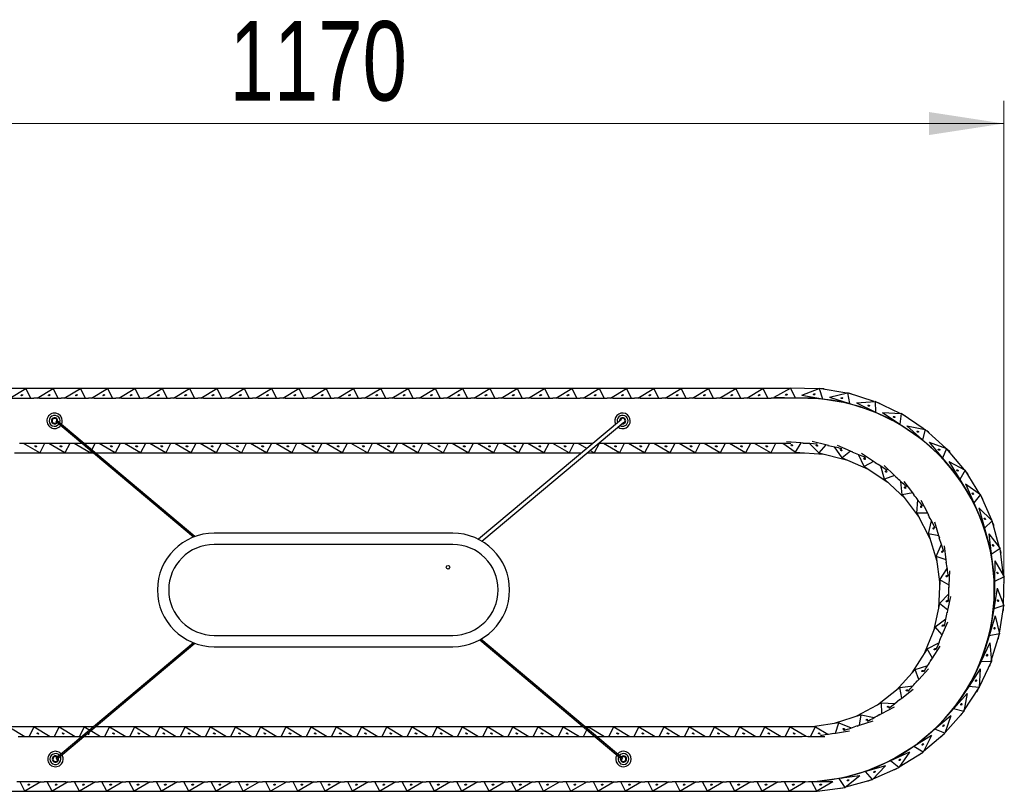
# Model space of a CAD drawing. Header units: millimetres. Extents: x 59 to 179, y 79 to 258.
# Tile 18 of 18: x 89 to 132, y 224 to 258. Entities that reach past the tile are written whole.
import ezdxf

# ---------------------------------------------------------------- set-up
doc = ezdxf.new("R2010")
doc.units = ezdxf.units.MM
doc.styles.add('SLDTEXTSTYLE0', font='TXT', dxfattribs={"width": 0.75})
doc.dimstyles.new('SLDDIMSTYLE0', dxfattribs={"dimtxt": 3.5, "dimasz": 3.302, "dimexe": 0, "dimexo": 0.0625, "dimgap": 0.875, "dimtad": 1, "dimdec": 0, "dimlfac": 20, "dimrnd": 1e-09, "dimzin": 12, "dimdsep": 46, "dimtxsty": 'SLDTEXTSTYLE0', "dimsah": 1, "dimcen": 0.09, "dimadec": 0, "dimazin": 3, "dimtfac": 1, "dimtdec": 0, "dimtofl": 0, "dimtmove": 0, "dimatfit": 3, "dimfxl": 0, "dimfrac": 2, "dimtolj": 1, "dimtzin": 12, "dimarcsym": 0})

# ---------------------------------------------------------------- blocks, each defined once
blk = doc.blocks.new('_D_4')
at = {"color": 7, "linetype": 'Continuous', "lineweight": 0}
for p, q in [((73.371, 233.665), (73.371, 254.777)), ((131.875, 233.549), (131.875, 254.777)), ((73.371, 253.777), (131.875, 253.777))]:
    blk.add_line(p, q, dxfattribs=at)
at = {"color": 7, "linetype": 'Continuous', "lineweight": 18}
for points in [[(73.371, 253.777), (76.673, 253.269), (76.673, 254.285)], [(131.875, 253.777), (128.573, 254.285), (128.573, 253.269)]]:
    blk.add_solid(points, dxfattribs=at)
at = {"color": 7, "linetype": 'Continuous', "lineweight": 18, "insert": (97.795, 258.289), "char_height": 3.5, "attachment_point": 1, "style": 'SLDTEXTSTYLE0'}
blk.add_mtext('1170', dxfattribs=at)

msp = doc.modelspace()

# ---------------------------------------------------------------- linework, layer by layer
at = {"color": 7, "linetype": 'Continuous', "lineweight": 25}
for p, q in [((88.826, 242.109), (87.625, 242.109)), ((88.12, 241.689), (88.826, 242.109)), ((88.826, 242.109), (89.04, 241.689)), ((90.028, 242.109), (88.826, 242.109)), ((89.322, 241.689), (90.028, 242.109)), ((90.028, 242.109), (90.242, 241.689)), ((91.23, 242.109), (90.028, 242.109)), ((90.523, 241.689), (91.23, 242.109)), ((91.23, 242.109), (91.444, 241.689)), ((92.431, 242.109), (91.23, 242.109)), ((91.725, 241.689), (92.431, 242.109)), ((92.431, 242.109), (92.646, 241.689)), ((93.633, 242.109), (92.431, 242.109)), ((92.927, 241.689), (93.633, 242.109)), ((93.633, 242.109), (93.847, 241.689)), ((94.835, 242.109), (93.633, 242.109)), ((94.128, 241.689), (94.835, 242.109)), ((94.835, 242.109), (95.049, 241.689)), ((96.037, 242.109), (94.835, 242.109)), ((95.33, 241.689), (96.037, 242.109)), ((96.037, 242.109), (96.251, 241.689)), ((97.238, 242.109), (96.037, 242.109)), ((96.532, 241.689), (97.238, 242.109)), ((97.238, 242.109), (97.452, 241.689)), ((98.44, 242.109), (97.238, 242.109)), ((97.734, 241.689), (98.44, 242.109)), ((98.44, 242.109), (98.654, 241.689)), ((99.642, 242.109), (98.44, 242.109)), ((98.935, 241.689), (99.642, 242.109)), ((99.642, 242.109), (99.856, 241.689)), ((100.843, 242.109), (99.642, 242.109)), ((100.137, 241.689), (100.843, 242.109)), ((100.843, 242.109), (101.058, 241.689)), ((102.045, 242.109), (100.843, 242.109)), ((101.339, 241.689), (102.045, 242.109)), ((102.045, 242.109), (102.259, 241.689)), ((103.247, 242.109), (102.045, 242.109)), ((102.541, 241.689), (103.247, 242.109)), ((103.247, 242.109), (103.461, 241.689)), ((104.449, 242.109), (103.247, 242.109)), ((103.742, 241.689), (104.449, 242.109)), ((104.449, 242.109), (104.663, 241.689)), ((105.65, 242.109), (104.449, 242.109)), ((104.944, 241.689), (105.65, 242.109)), ((105.65, 242.109), (105.864, 241.689)), ((106.852, 242.109), (105.65, 242.109)), ((106.146, 241.689), (106.852, 242.109)), ((106.852, 242.109), (107.066, 241.689)), ((108.054, 242.109), (106.852, 242.109)), ((107.347, 241.689), (108.054, 242.109)), ((108.054, 242.109), (108.268, 241.689)), ((109.256, 242.109), (108.054, 242.109)), ((108.549, 241.689), (109.256, 242.109)), ((109.256, 242.109), (109.47, 241.689)), ((110.457, 242.109), (109.256, 242.109)), ((109.751, 241.689), (110.457, 242.109)), ((110.457, 242.109), (110.671, 241.689)), ((111.659, 242.109), (110.457, 242.109)), ((110.953, 241.689), (111.659, 242.109)), ((111.659, 242.109), (111.873, 241.689)), ((112.861, 242.109), (111.659, 242.109)), ((112.154, 241.689), (112.861, 242.109)), ((112.861, 242.109), (113.075, 241.689)), ((114.062, 242.109), (112.861, 242.109)), ((113.356, 241.689), (114.062, 242.109)), ((114.062, 242.109), (114.277, 241.689)), ((115.264, 242.109), (114.062, 242.109)), ((114.558, 241.689), (115.264, 242.109)), ((115.264, 242.109), (115.478, 241.689)), ((116.466, 242.109), (115.264, 242.109)), ((115.759, 241.689), (116.466, 242.109)), ((116.466, 242.109), (116.68, 241.689)), ((117.668, 242.109), (116.466, 242.109)), ((116.961, 241.689), (117.668, 242.109)), ((117.668, 242.109), (117.882, 241.689)), ((118.869, 242.109), (117.668, 242.109)), ((118.163, 241.689), (118.869, 242.109)), ((118.869, 242.109), (119.083, 241.689)), ((120.071, 242.109), (118.869, 242.109)), ((119.365, 241.689), (120.071, 242.109)), ((120.071, 242.109), (120.285, 241.689)), ((121.273, 242.109), (120.071, 242.109)), ((120.566, 241.689), (121.273, 242.109)), ((121.273, 242.109), (121.487, 241.689)), ((122.458, 242.109), (121.273, 242.109)), ((121.768, 241.722), (122.485, 242.124)), ((122.485, 242.124), (122.689, 241.699)), ((123.715, 242.094), (122.485, 242.124)), ((122.983, 241.811), (123.749, 242.108)), ((122.983, 241.811), (123.891, 241.658)), ((123.749, 242.108), (123.891, 241.658)), ((124.963, 241.904), (123.749, 242.108)), ((123.946, 242.089), (123.847, 242.091)), ((123.977, 242.069), (123.946, 242.089)), ((124.198, 241.727), (124.999, 241.912)), ((124.999, 241.912), (125.075, 241.447)), ((126.171, 241.538), (124.999, 241.912)), ((125.19, 241.866), (125.093, 241.882)), ((125.218, 241.842), (125.19, 241.866)), ((88.232, 241.689), (89.04, 241.689)), ((89.04, 241.689), (89.186, 241.689)), ((89.434, 241.689), (89.186, 241.689)), ((89.434, 241.689), (90.242, 241.689)), ((90.242, 241.689), (90.388, 241.689)), ((90.636, 241.689), (90.388, 241.689)), ((90.636, 241.689), (91.444, 241.689)), ((91.444, 241.689), (91.589, 241.689)), ((91.837, 241.689), (91.589, 241.689)), ((91.837, 241.689), (92.646, 241.689)), ((92.646, 241.689), (92.791, 241.689)), ((93.039, 241.689), (92.791, 241.689)), ((93.039, 241.689), (93.847, 241.689)), ((93.847, 241.689), (93.993, 241.689)), ((94.241, 241.689), (93.993, 241.689)), ((94.241, 241.689), (95.049, 241.689)), ((95.049, 241.689), (95.195, 241.689)), ((95.442, 241.689), (95.195, 241.689)), ((95.442, 241.689), (96.251, 241.689)), ((96.251, 241.689), (96.396, 241.689)), ((96.644, 241.689), (96.396, 241.689)), ((96.644, 241.689), (97.452, 241.689)), ((97.452, 241.689), (97.598, 241.689)), ((97.846, 241.689), (97.598, 241.689)), ((97.846, 241.689), (98.654, 241.689)), ((98.654, 241.689), (98.8, 241.689)), ((99.048, 241.689), (98.8, 241.689)), ((99.048, 241.689), (99.856, 241.689)), ((99.856, 241.689), (100.001, 241.689)), ((100.249, 241.689), (100.001, 241.689)), ((100.249, 241.689), (101.058, 241.689)), ((101.058, 241.689), (101.203, 241.689)), ((101.451, 241.689), (101.203, 241.689)), ((101.451, 241.689), (102.259, 241.689)), ((102.259, 241.689), (102.405, 241.689)), ((102.653, 241.689), (102.405, 241.689)), ((102.653, 241.689), (103.461, 241.689)), ((103.461, 241.689), (103.607, 241.689)), ((103.854, 241.689), (103.607, 241.689)), ((103.854, 241.689), (104.663, 241.689)), ((104.663, 241.689), (104.808, 241.689)), ((105.056, 241.689), (104.808, 241.689)), ((105.056, 241.689), (105.864, 241.689)), ((105.864, 241.689), (106.01, 241.689)), ((106.258, 241.689), (106.01, 241.689)), ((106.258, 241.689), (107.066, 241.689)), ((107.066, 241.689), (107.212, 241.689)), ((107.46, 241.689), (107.212, 241.689)), ((107.46, 241.689), (108.268, 241.689)), ((108.268, 241.689), (108.414, 241.689)), ((108.661, 241.689), (108.414, 241.689)), ((108.661, 241.689), (109.47, 241.689)), ((109.47, 241.689), (109.615, 241.689)), ((109.863, 241.689), (109.615, 241.689)), ((109.863, 241.689), (110.671, 241.689)), ((110.671, 241.689), (110.817, 241.689)), ((111.065, 241.689), (110.817, 241.689)), ((111.065, 241.689), (111.873, 241.689)), ((111.873, 241.689), (112.019, 241.689)), ((112.267, 241.689), (112.019, 241.689)), ((112.267, 241.689), (113.075, 241.689)), ((113.075, 241.689), (113.22, 241.689)), ((113.468, 241.689), (113.22, 241.689)), ((113.468, 241.689), (114.277, 241.689)), ((114.277, 241.689), (114.422, 241.689)), ((114.67, 241.689), (114.422, 241.689)), ((114.67, 241.689), (115.478, 241.689)), ((115.478, 241.689), (115.624, 241.689)), ((115.872, 241.689), (115.624, 241.689)), ((115.872, 241.689), (116.68, 241.689)), ((116.68, 241.689), (116.826, 241.689)), ((117.073, 241.689), (116.826, 241.689)), ((117.073, 241.689), (117.882, 241.689)), ((117.882, 241.689), (118.027, 241.689)), ((118.275, 241.689), (118.027, 241.689)), ((118.275, 241.689), (119.083, 241.689)), ((119.083, 241.689), (119.229, 241.689)), ((119.477, 241.689), (119.229, 241.689)), ((119.477, 241.689), (120.285, 241.689)), ((120.285, 241.689), (120.431, 241.689)), ((120.679, 241.689), (120.431, 241.689)), ((120.679, 241.689), (121.487, 241.689)), ((121.487, 241.689), (121.632, 241.689)), ((123.002, 241.689), (121.632, 241.689)), ((121.768, 241.722), (122.689, 241.699)), ((122.689, 241.699), (123.807, 241.673)), ((123.891, 241.658), (124.994, 241.473)), ((124.198, 241.727), (125.075, 241.447)), ((125.075, 241.447), (126.141, 241.108)), ((125.389, 241.472), (126.208, 241.542)), ((125.389, 241.472), (126.218, 241.071)), ((126.208, 241.542), (126.218, 241.071)), ((127.316, 241.005), (126.208, 241.542)), ((126.391, 241.468), (126.297, 241.498)), ((126.415, 241.441), (126.391, 241.468)), ((126.218, 241.071), (127.224, 240.583)), ((126.532, 241.05), (127.295, 240.536)), ((126.532, 241.05), (127.352, 241.003)), ((127.352, 241.003), (127.295, 240.536)), ((128.373, 240.316), (127.352, 241.003)), ((127.523, 240.905), (127.434, 240.948)), ((90.143, 240.671), (96.216, 235.571)), ((90.204, 240.685), (90.175, 240.709)), ((96.27, 235.591), (90.211, 240.679)), ((115.043, 240.751), (108.752, 235.468)), ((108.902, 235.385), (115.146, 240.629)), ((127.295, 240.536), (128.223, 239.911)), ((127.543, 240.874), (127.523, 240.905)), ((127.603, 240.471), (128.286, 239.854)), ((127.603, 240.471), (128.409, 240.308)), ((128.409, 240.308), (128.286, 239.854)), ((129.321, 239.483), (128.409, 240.308)), ((128.564, 240.187), (128.482, 240.242)), ((128.58, 240.154), (128.564, 240.187)), ((88.658, 239.689), (88.545, 239.689)), ((89.027, 239.689), (88.658, 239.689)), ((89.44, 239.27), (88.734, 239.689)), ((89.654, 239.689), (89.027, 239.689)), ((89.654, 239.689), (89.44, 239.27)), ((89.767, 239.689), (89.654, 239.689)), ((90.137, 239.689), (89.767, 239.689)), ((90.55, 239.27), (89.843, 239.689)), ((90.764, 239.689), (90.137, 239.689)), ((90.764, 239.689), (90.55, 239.27)), ((90.877, 239.689), (90.764, 239.689)), ((91.246, 239.689), (90.877, 239.689)), ((91.659, 239.27), (90.953, 239.689)), ((91.312, 239.689), (91.246, 239.689)), ((91.873, 239.689), (91.389, 239.689)), ((91.873, 239.689), (91.728, 239.405)), ((91.986, 239.689), (91.873, 239.689)), ((92.355, 239.689), (91.986, 239.689)), ((92.768, 239.27), (92.062, 239.689)), ((92.982, 239.689), (92.355, 239.689)), ((92.982, 239.689), (92.768, 239.27)), ((93.095, 239.689), (92.982, 239.689)), ((93.465, 239.689), (93.095, 239.689)), ((93.878, 239.27), (93.171, 239.689)), ((94.092, 239.689), (93.465, 239.689)), ((94.092, 239.689), (93.878, 239.27)), ((94.205, 239.689), (94.092, 239.689)), ((94.574, 239.689), (94.205, 239.689)), ((94.987, 239.27), (94.281, 239.689)), ((95.201, 239.689), (94.574, 239.689)), ((95.201, 239.689), (94.987, 239.27)), ((95.314, 239.689), (95.201, 239.689)), ((95.683, 239.689), (95.314, 239.689)), ((96.096, 239.27), (95.39, 239.689)), ((96.31, 239.689), (95.683, 239.689)), ((96.31, 239.689), (96.096, 239.27)), ((96.423, 239.689), (96.31, 239.689)), ((96.793, 239.689), (96.423, 239.689)), ((97.206, 239.27), (96.499, 239.689)), ((97.42, 239.689), (96.793, 239.689)), ((97.42, 239.689), (97.206, 239.27)), ((97.533, 239.689), (97.42, 239.689)), ((97.902, 239.689), (97.533, 239.689)), ((98.315, 239.27), (97.609, 239.689)), ((98.529, 239.689), (97.902, 239.689)), ((98.529, 239.689), (98.315, 239.27)), ((98.642, 239.689), (98.529, 239.689)), ((99.011, 239.689), (98.642, 239.689)), ((99.424, 239.27), (98.718, 239.689)), ((99.638, 239.689), (99.011, 239.689)), ((99.638, 239.689), (99.424, 239.27)), ((99.751, 239.689), (99.638, 239.689)), ((100.121, 239.689), (99.751, 239.689)), ((100.534, 239.27), (99.827, 239.689)), ((100.748, 239.689), (100.121, 239.689)), ((100.748, 239.689), (100.534, 239.27)), ((100.861, 239.689), (100.748, 239.689)), ((101.23, 239.689), (100.861, 239.689)), ((101.643, 239.27), (100.937, 239.689)), ((101.857, 239.689), (101.23, 239.689)), ((101.857, 239.689), (101.643, 239.27)), ((101.97, 239.689), (101.857, 239.689)), ((102.339, 239.689), (101.97, 239.689)), ((102.752, 239.27), (102.046, 239.689)), ((102.966, 239.689), (102.339, 239.689)), ((102.966, 239.689), (102.752, 239.27)), ((103.079, 239.689), (102.966, 239.689)), ((103.449, 239.689), (103.079, 239.689)), ((103.862, 239.27), (103.155, 239.689)), ((104.076, 239.689), (103.449, 239.689)), ((104.076, 239.689), (103.862, 239.27)), ((104.189, 239.689), (104.076, 239.689)), ((104.558, 239.689), (104.189, 239.689)), ((104.971, 239.27), (104.265, 239.689)), ((105.185, 239.689), (104.558, 239.689)), ((105.185, 239.689), (104.971, 239.27)), ((105.298, 239.689), (105.185, 239.689)), ((105.667, 239.689), (105.298, 239.689)), ((106.08, 239.27), (105.374, 239.689)), ((106.294, 239.689), (105.667, 239.689)), ((106.294, 239.689), (106.08, 239.27)), ((106.407, 239.689), (106.294, 239.689)), ((106.777, 239.689), (106.407, 239.689)), ((107.19, 239.27), (106.483, 239.689)), ((107.404, 239.689), (106.777, 239.689)), ((107.404, 239.689), (107.19, 239.27)), ((107.517, 239.689), (107.404, 239.689)), ((107.886, 239.689), (107.517, 239.689)), ((108.299, 239.27), (107.593, 239.689)), ((108.513, 239.689), (107.886, 239.689)), ((108.513, 239.689), (108.299, 239.27)), ((108.626, 239.689), (108.513, 239.689)), ((108.995, 239.689), (108.626, 239.689)), ((109.408, 239.27), (108.702, 239.689)), ((109.622, 239.689), (108.995, 239.689)), ((109.622, 239.689), (109.408, 239.27)), ((109.735, 239.689), (109.622, 239.689)), ((110.105, 239.689), (109.735, 239.689)), ((110.518, 239.27), (109.811, 239.689)), ((110.732, 239.689), (110.105, 239.689)), ((110.732, 239.689), (110.518, 239.27)), ((110.845, 239.689), (110.732, 239.689)), ((111.214, 239.689), (110.845, 239.689)), ((111.627, 239.27), (110.921, 239.689)), ((111.841, 239.689), (111.214, 239.689)), ((111.841, 239.689), (111.627, 239.27)), ((111.954, 239.689), (111.841, 239.689)), ((112.323, 239.689), (111.954, 239.689)), ((112.736, 239.27), (112.03, 239.689)), ((112.95, 239.689), (112.323, 239.689)), ((112.95, 239.689), (112.736, 239.27)), ((113.063, 239.689), (112.95, 239.689)), ((113.433, 239.689), (113.063, 239.689)), ((113.514, 239.467), (113.139, 239.689)), ((113.779, 239.689), (113.433, 239.689)), ((114.06, 239.689), (113.846, 239.27)), ((114.06, 239.689), (114.027, 239.689)), ((114.173, 239.689), (114.06, 239.689)), ((114.542, 239.689), (114.173, 239.689)), ((114.955, 239.27), (114.249, 239.689)), ((115.169, 239.689), (114.542, 239.689)), ((115.169, 239.689), (114.955, 239.27)), ((115.282, 239.689), (115.169, 239.689)), ((115.651, 239.689), (115.282, 239.689)), ((116.064, 239.27), (115.358, 239.689)), ((116.278, 239.689), (115.651, 239.689)), ((116.278, 239.689), (116.064, 239.27)), ((116.391, 239.689), (116.278, 239.689)), ((116.761, 239.689), (116.391, 239.689)), ((117.174, 239.27), (116.467, 239.689)), ((117.388, 239.689), (116.761, 239.689)), ((117.388, 239.689), (117.174, 239.27)), ((117.501, 239.689), (117.388, 239.689)), ((117.87, 239.689), (117.501, 239.689)), ((118.283, 239.27), (117.577, 239.689)), ((118.497, 239.689), (117.87, 239.689)), ((118.497, 239.689), (118.283, 239.27)), ((118.61, 239.689), (118.497, 239.689)), ((118.979, 239.689), (118.61, 239.689)), ((119.392, 239.27), (118.686, 239.689)), ((119.606, 239.689), (118.979, 239.689)), ((119.606, 239.689), (119.392, 239.27)), ((119.719, 239.689), (119.606, 239.689)), ((120.089, 239.689), (119.719, 239.689)), ((120.502, 239.27), (119.795, 239.689)), ((120.716, 239.689), (120.089, 239.689)), ((120.716, 239.689), (120.502, 239.27)), ((120.829, 239.689), (120.716, 239.689)), ((121.198, 239.689), (120.829, 239.689)), ((121.611, 239.27), (120.905, 239.689)), ((121.825, 239.689), (121.198, 239.689)), ((121.825, 239.689), (121.611, 239.27)), ((121.938, 239.689), (121.825, 239.689)), ((122.5, 239.689), (121.938, 239.689)), ((122.693, 239.306), (122.139, 239.689)), ((122.935, 239.71), (122.31, 239.753)), ((122.935, 239.71), (122.693, 239.306)), ((123.048, 239.702), (122.935, 239.71)), ((123.735, 239.27), (123.317, 239.682)), ((124.044, 239.626), (123.435, 239.776)), ((128.286, 239.854), (129.116, 239.103)), ((128.582, 239.746), (129.17, 239.038)), ((128.582, 239.746), (129.356, 239.471)), ((88.331, 239.27), (89.44, 239.27)), ((89.44, 239.27), (90.55, 239.27)), ((90.55, 239.27), (91.659, 239.27)), ((91.705, 239.359), (91.659, 239.27)), ((91.659, 239.27), (91.811, 239.27)), ((91.889, 239.27), (92.768, 239.27)), ((92.768, 239.27), (93.878, 239.27)), ((93.878, 239.27), (94.987, 239.27)), ((94.987, 239.27), (96.096, 239.27)), ((96.096, 239.27), (97.206, 239.27)), ((97.206, 239.27), (98.315, 239.27)), ((98.315, 239.27), (99.424, 239.27)), ((99.424, 239.27), (100.534, 239.27)), ((100.534, 239.27), (101.643, 239.27)), ((101.643, 239.27), (102.752, 239.27)), ((102.752, 239.27), (103.862, 239.27)), ((103.862, 239.27), (104.971, 239.27)), ((104.971, 239.27), (106.08, 239.27)), ((106.08, 239.27), (107.19, 239.27)), ((107.19, 239.27), (108.299, 239.27)), ((108.299, 239.27), (109.408, 239.27)), ((109.408, 239.27), (110.518, 239.27)), ((110.518, 239.27), (111.627, 239.27)), ((111.627, 239.27), (112.736, 239.27)), ((112.736, 239.27), (113.279, 239.27)), ((113.528, 239.27), (113.846, 239.27)), ((113.846, 239.27), (113.659, 239.38)), ((113.846, 239.27), (114.955, 239.27)), ((114.955, 239.27), (116.064, 239.27)), ((116.064, 239.27), (117.174, 239.27)), ((117.174, 239.27), (118.283, 239.27)), ((118.283, 239.27), (119.392, 239.27)), ((119.392, 239.27), (120.502, 239.27)), ((120.502, 239.27), (121.611, 239.27)), ((121.611, 239.27), (123.072, 239.27)), ((122.693, 239.306), (123.94, 239.219)), ((123.072, 239.27), (123.087, 239.279)), ((124.044, 239.626), (123.735, 239.27)), ((123.735, 239.27), (124.95, 238.97)), ((124.153, 239.599), (124.044, 239.626)), ((124.757, 239.055), (124.415, 239.533)), ((125.121, 239.353), (124.547, 239.605)), ((125.121, 239.353), (124.757, 239.055)), ((125.225, 239.308), (125.121, 239.353)), ((126.136, 238.9), (125.614, 239.247)), ((129.356, 239.471), (129.17, 239.038)), ((130.143, 238.524), (129.356, 239.471)), ((129.492, 239.328), (129.419, 239.395)), ((129.503, 239.293), (129.492, 239.328)), ((124.757, 239.055), (125.902, 238.552)), ((125.726, 238.669), (125.471, 239.198)), ((126.136, 238.9), (125.726, 238.669)), ((126.23, 238.838), (126.136, 238.9)), ((129.17, 239.038), (129.885, 238.178)), ((129.448, 238.889), (129.93, 238.105)), ((129.448, 238.889), (130.175, 238.507)), ((125.726, 238.669), (126.768, 237.978)), ((126.615, 238.123), (126.454, 238.688)), ((127.059, 238.28), (126.603, 238.711)), ((130.175, 238.507), (129.93, 238.105)), ((130.82, 237.459), (130.175, 238.507)), ((130.29, 238.347), (130.227, 238.423)), ((130.296, 238.311), (130.29, 238.347)), ((127.059, 238.28), (126.615, 238.123)), ((126.615, 238.123), (127.523, 237.263)), ((127.141, 238.203), (127.059, 238.28)), ((127.397, 237.432), (127.336, 238.016)), ((127.862, 237.512), (127.487, 238.014)), ((129.93, 238.105), (130.515, 237.152)), ((130.183, 237.918), (130.549, 237.074)), ((130.183, 237.918), (130.849, 237.437)), ((127.862, 237.512), (127.397, 237.432)), ((127.929, 237.421), (127.862, 237.512)), ((127.397, 237.432), (128.145, 236.43)), ((128.05, 236.618), (128.089, 237.204)), ((128.521, 236.617), (128.238, 237.176)), ((130.849, 237.437), (130.549, 237.074)), ((130.549, 237.074), (130.994, 236.048)), ((131.339, 236.308), (130.849, 237.437)), ((130.94, 237.262), (130.888, 237.346)), ((130.941, 237.226), (130.94, 237.262)), ((128.05, 236.618), (128.616, 235.503)), ((128.521, 236.617), (128.05, 236.618)), ((128.572, 236.516), (128.521, 236.617)), ((130.774, 236.853), (131.017, 235.965)), ((130.774, 236.853), (131.365, 236.283)), ((128.554, 235.704), (128.693, 236.275)), ((129.018, 235.622), (128.834, 236.222)), ((131.365, 236.283), (131.017, 235.965)), ((131.689, 235.095), (131.365, 236.283)), ((131.43, 236.096), (131.391, 236.187)), ((107.619, 235.739), (97.119, 235.739)), ((131.017, 235.965), (131.311, 234.887)), ((131.426, 236.06), (131.43, 236.096)), ((129.018, 235.622), (128.554, 235.704)), ((128.554, 235.704), (128.92, 234.508)), ((129.051, 235.514), (129.018, 235.622)), ((131.208, 235.715), (131.322, 234.802)), ((131.208, 235.715), (131.712, 235.066)), ((107.619, 235.239), (97.119, 235.239)), ((128.894, 234.718), (129.128, 235.256)), ((129.337, 234.558), (129.258, 235.18)), ((131.712, 235.066), (131.322, 234.802)), ((131.865, 233.845), (131.712, 235.066)), ((131.75, 234.873), (131.724, 234.968)), ((131.74, 234.838), (131.75, 234.873)), ((128.894, 234.718), (129.05, 233.477)), ((129.337, 234.558), (128.894, 234.718)), ((129.351, 234.446), (129.337, 234.558)), ((131.322, 234.802), (131.461, 233.692)), ((131.476, 234.527), (131.46, 233.607)), ((131.476, 234.527), (131.883, 233.813)), ((107.37, 234.307), (107.361, 234.299)), ((107.463, 234.177), (107.473, 234.185)), ((129.06, 233.687), (129.383, 234.178)), ((129.469, 233.454), (129.498, 234.08)), ((129.06, 233.687), (129.001, 232.438)), ((129.469, 233.454), (129.06, 233.687)), ((131.46, 233.607), (131.44, 232.489)), ((131.883, 233.813), (131.46, 233.607)), ((131.861, 232.583), (131.883, 233.813)), ((131.879, 233.583), (131.893, 233.616)), ((131.893, 233.616), (131.881, 233.715)), ((129.464, 233.341), (129.469, 233.454)), ((131.573, 233.313), (131.426, 232.404)), ((131.573, 233.313), (131.875, 232.549)), ((129.047, 232.644), (129.45, 233.072)), ((129.41, 232.344), (129.546, 232.956)), ((129.047, 232.644), (128.776, 231.423)), ((129.41, 232.344), (129.047, 232.644)), ((129.386, 232.234), (129.41, 232.344)), ((131.426, 232.404), (131.248, 231.3)), ((131.875, 232.549), (131.426, 232.404)), ((131.679, 231.334), (131.875, 232.549)), ((131.838, 232.321), (131.857, 232.352)), ((131.857, 232.352), (131.859, 232.451)), ((128.856, 231.618), (129.326, 231.971)), ((129.162, 231.26), (129.401, 231.84)), ((131.497, 232.098), (131.223, 231.219)), ((131.497, 232.098), (131.687, 231.298)), ((128.856, 231.618), (128.38, 230.462)), ((129.162, 231.26), (128.856, 231.618)), ((97.119, 231.239), (107.619, 231.239)), ((108.805, 231.039), (115.078, 225.77)), ((115.111, 225.808), (108.852, 231.064)), ((129.119, 231.156), (129.162, 231.26)), ((131.223, 231.219), (130.89, 230.151)), ((131.687, 231.298), (131.223, 231.219)), ((131.321, 230.123), (131.687, 231.298)), ((131.618, 231.078), (131.642, 231.106)), ((131.642, 231.106), (131.658, 231.204)), ((96.216, 230.908), (90.143, 225.808)), ((90.175, 225.77), (96.27, 230.888)), ((97.119, 230.739), (107.619, 230.739)), ((128.492, 230.64), (127.825, 229.583)), ((128.492, 230.64), (129.015, 230.907)), ((128.733, 230.235), (128.492, 230.64)), ((128.733, 230.235), (129.067, 230.766)), ((131.249, 230.905), (130.853, 230.074)), ((131.249, 230.905), (131.324, 230.087)), ((128.672, 230.14), (128.733, 230.235)), ((127.966, 229.739), (127.128, 228.811)), ((127.966, 229.739), (128.528, 229.913)), ((128.134, 229.299), (127.966, 229.739)), ((128.134, 229.299), (128.554, 229.764)), ((130.835, 229.76), (130.325, 228.993)), ((130.853, 230.074), (130.373, 229.064)), ((130.835, 229.76), (130.793, 228.939)), ((130.795, 228.976), (131.324, 230.087)), ((131.324, 230.087), (130.853, 230.074)), ((131.225, 229.879), (131.252, 229.903)), ((131.252, 229.903), (131.282, 229.998)), ((128.058, 229.215), (128.134, 229.299)), ((127.294, 228.941), (126.309, 228.17)), ((127.294, 228.941), (127.877, 229.016)), ((127.384, 228.479), (127.294, 228.941)), ((127.384, 228.479), (127.878, 228.865)), ((130.325, 228.993), (129.706, 228.061)), ((130.112, 227.914), (130.793, 228.939)), ((130.793, 228.939), (130.325, 228.993)), ((130.696, 228.767), (130.739, 228.857)), ((127.295, 228.409), (127.384, 228.479)), ((130.263, 228.684), (129.65, 227.998)), ((130.263, 228.684), (130.105, 227.878)), ((130.666, 228.747), (130.696, 228.767)), ((126.495, 228.27), (125.393, 227.679)), ((126.505, 227.799), (126.495, 228.27)), ((126.495, 228.27), (127.082, 228.244)), ((126.505, 227.799), (127.057, 228.095)), ((129.65, 227.998), (128.905, 227.163)), ((130.105, 227.878), (129.65, 227.998)), ((125.593, 227.745), (124.406, 227.352)), ((125.522, 227.28), (125.593, 227.745)), ((125.593, 227.745), (126.167, 227.619)), ((126.405, 227.745), (126.505, 227.799)), ((129.544, 227.701), (128.84, 227.108)), ((129.544, 227.701), (129.274, 226.925)), ((129.286, 226.96), (130.105, 227.878)), ((129.952, 227.706), (129.985, 227.722)), ((129.985, 227.722), (130.039, 227.804)), ((89.189, 227.209), (88.08, 227.209)), ((88.08, 227.209), (88.786, 226.789)), ((88.975, 226.789), (89.189, 227.209)), ((90.299, 227.209), (89.189, 227.209)), ((89.189, 227.209), (89.896, 226.789)), ((90.084, 226.789), (90.299, 227.209)), ((91.408, 227.209), (90.299, 227.209)), ((90.299, 227.209), (91.005, 226.789)), ((91.194, 226.789), (91.408, 227.209)), ((91.811, 227.209), (91.408, 227.209)), ((91.408, 227.209), (91.644, 227.069)), ((92.517, 227.209), (91.889, 227.209)), ((92.303, 226.789), (92.517, 227.209)), ((92.517, 227.209), (93.224, 226.789)), ((93.627, 227.209), (92.517, 227.209)), ((93.412, 226.789), (93.627, 227.209)), ((93.627, 227.209), (94.333, 226.789)), ((94.736, 227.209), (93.627, 227.209)), ((94.522, 226.789), (94.736, 227.209)), ((95.845, 227.209), (94.736, 227.209)), ((94.736, 227.209), (95.442, 226.789)), ((95.631, 226.789), (95.845, 227.209)), ((96.954, 227.209), (95.845, 227.209)), ((95.845, 227.209), (96.552, 226.789)), ((96.74, 226.789), (96.954, 227.209)), ((98.064, 227.209), (96.954, 227.209)), ((96.954, 227.209), (97.661, 226.789)), ((97.85, 226.789), (98.064, 227.209)), ((98.064, 227.209), (98.77, 226.789)), ((99.173, 227.209), (98.064, 227.209)), ((98.959, 226.789), (99.173, 227.209)), ((100.282, 227.209), (99.173, 227.209)), ((99.173, 227.209), (99.88, 226.789)), ((100.068, 226.789), (100.282, 227.209)), ((101.392, 227.209), (100.282, 227.209)), ((100.282, 227.209), (100.989, 226.789)), ((101.178, 226.789), (101.392, 227.209)), ((102.501, 227.209), (101.392, 227.209)), ((101.392, 227.209), (102.098, 226.789)), ((102.287, 226.789), (102.501, 227.209)), ((102.501, 227.209), (103.208, 226.789)), ((103.61, 227.209), (102.501, 227.209)), ((103.396, 226.789), (103.61, 227.209)), ((104.72, 227.209), (103.61, 227.209)), ((103.61, 227.209), (104.317, 226.789)), ((104.506, 226.789), (104.72, 227.209)), ((105.829, 227.209), (104.72, 227.209)), ((104.72, 227.209), (105.426, 226.789)), ((105.615, 226.789), (105.829, 227.209)), ((105.829, 227.209), (106.536, 226.789)), ((106.938, 227.209), (105.829, 227.209)), ((106.724, 226.789), (106.938, 227.209)), ((108.048, 227.209), (106.938, 227.209)), ((106.938, 227.209), (107.645, 226.789)), ((107.834, 226.789), (108.048, 227.209)), ((108.048, 227.209), (108.754, 226.789)), ((109.157, 227.209), (108.048, 227.209)), ((108.943, 226.789), (109.157, 227.209)), ((110.266, 227.209), (109.157, 227.209)), ((109.157, 227.209), (109.864, 226.789)), ((110.052, 226.789), (110.266, 227.209)), ((110.266, 227.209), (110.973, 226.789)), ((111.376, 227.209), (110.266, 227.209)), ((111.162, 226.789), (111.376, 227.209)), ((112.485, 227.209), (111.376, 227.209)), ((111.376, 227.209), (112.082, 226.789)), ((112.271, 226.789), (112.485, 227.209)), ((112.485, 227.209), (113.192, 226.789)), ((113.365, 227.209), (112.485, 227.209)), ((113.38, 226.789), (113.526, 227.074)), ((113.594, 227.209), (113.442, 227.209)), ((113.549, 227.12), (113.594, 227.209)), ((114.704, 227.209), (113.594, 227.209)), ((113.594, 227.209), (114.301, 226.789)), ((114.49, 226.789), (114.704, 227.209)), ((115.813, 227.209), (114.704, 227.209)), ((114.704, 227.209), (115.41, 226.789)), ((115.599, 226.789), (115.813, 227.209)), ((116.922, 227.209), (115.813, 227.209)), ((115.813, 227.209), (116.52, 226.789)), ((116.708, 226.789), (116.922, 227.209)), ((116.922, 227.209), (117.629, 226.789)), ((118.032, 227.209), (116.922, 227.209)), ((117.818, 226.789), (118.032, 227.209)), ((119.141, 227.209), (118.032, 227.209)), ((118.032, 227.209), (118.738, 226.789)), ((118.927, 226.789), (119.141, 227.209)), ((119.141, 227.209), (119.848, 226.789)), ((120.25, 227.209), (119.141, 227.209)), ((120.036, 226.789), (120.25, 227.209)), ((121.36, 227.209), (120.25, 227.209)), ((120.25, 227.209), (120.957, 226.789)), ((121.146, 226.789), (121.36, 227.209)), ((122.469, 227.209), (121.36, 227.209)), ((121.36, 227.209), (122.066, 226.789)), ((122.255, 226.789), (122.469, 227.209)), ((123.578, 227.209), (122.469, 227.209)), ((122.469, 227.209), (123.172, 226.792)), ((123.364, 226.789), (123.578, 227.209)), ((124.614, 227.383), (123.449, 227.209)), ((123.578, 227.209), (124.12, 226.887)), ((124.465, 226.936), (124.614, 227.383)), ((124.614, 227.383), (125.158, 227.161)), ((125.414, 227.244), (125.522, 227.28)), ((125.522, 227.28), (126.117, 227.477)), ((128.84, 227.108), (127.984, 226.388)), ((129.274, 226.925), (128.84, 227.108)), ((88.493, 226.789), (88.862, 226.789)), ((88.862, 226.789), (88.975, 226.789)), ((88.975, 226.789), (89.602, 226.789)), ((89.602, 226.789), (89.971, 226.789)), ((89.971, 226.789), (90.084, 226.789)), ((90.084, 226.789), (90.711, 226.789)), ((90.711, 226.789), (91.081, 226.789)), ((91.081, 226.789), (91.194, 226.789)), ((91.194, 226.789), (91.312, 226.789)), ((91.389, 226.789), (91.821, 226.789)), ((91.69, 227.042), (92.114, 226.789)), ((91.821, 226.789), (92.19, 226.789)), ((92.19, 226.789), (92.303, 226.789)), ((92.303, 226.789), (92.93, 226.789)), ((92.93, 226.789), (93.299, 226.789)), ((93.299, 226.789), (93.412, 226.789)), ((93.412, 226.789), (94.039, 226.789)), ((94.039, 226.789), (94.409, 226.789)), ((94.409, 226.789), (94.522, 226.789)), ((94.522, 226.789), (95.149, 226.789)), ((95.149, 226.789), (95.518, 226.789)), ((95.518, 226.789), (95.631, 226.789)), ((95.631, 226.789), (96.258, 226.789)), ((96.258, 226.789), (96.627, 226.789)), ((96.627, 226.789), (96.74, 226.789)), ((96.74, 226.789), (97.367, 226.789)), ((97.367, 226.789), (97.737, 226.789)), ((97.737, 226.789), (97.85, 226.789)), ((97.85, 226.789), (98.477, 226.789)), ((98.477, 226.789), (98.846, 226.789)), ((98.846, 226.789), (98.959, 226.789)), ((98.959, 226.789), (99.586, 226.789)), ((99.586, 226.789), (99.955, 226.789)), ((99.955, 226.789), (100.068, 226.789)), ((100.068, 226.789), (100.695, 226.789)), ((100.695, 226.789), (101.065, 226.789)), ((101.065, 226.789), (101.178, 226.789)), ((101.178, 226.789), (101.805, 226.789)), ((101.805, 226.789), (102.174, 226.789)), ((102.174, 226.789), (102.287, 226.789)), ((102.287, 226.789), (102.914, 226.789)), ((102.914, 226.789), (103.283, 226.789)), ((103.283, 226.789), (103.396, 226.789)), ((103.396, 226.789), (104.023, 226.789)), ((104.023, 226.789), (104.393, 226.789)), ((104.393, 226.789), (104.506, 226.789)), ((104.506, 226.789), (105.133, 226.789)), ((105.133, 226.789), (105.502, 226.789)), ((105.502, 226.789), (105.615, 226.789)), ((105.615, 226.789), (106.242, 226.789)), ((106.242, 226.789), (106.611, 226.789)), ((106.611, 226.789), (106.724, 226.789)), ((106.724, 226.789), (107.351, 226.789)), ((107.351, 226.789), (107.721, 226.789)), ((107.721, 226.789), (107.834, 226.789)), ((107.834, 226.789), (108.461, 226.789)), ((108.461, 226.789), (108.83, 226.789)), ((108.83, 226.789), (108.943, 226.789)), ((108.943, 226.789), (109.57, 226.789)), ((109.57, 226.789), (109.939, 226.789)), ((109.939, 226.789), (110.052, 226.789)), ((110.052, 226.789), (110.679, 226.789)), ((110.679, 226.789), (111.049, 226.789)), ((111.049, 226.789), (111.162, 226.789)), ((111.162, 226.789), (111.789, 226.789)), ((111.789, 226.789), (112.158, 226.789)), ((112.158, 226.789), (112.271, 226.789)), ((112.271, 226.789), (112.898, 226.789)), ((112.898, 226.789), (113.267, 226.789)), ((113.267, 226.789), (113.38, 226.789)), ((113.38, 226.789), (113.864, 226.789)), ((113.942, 226.789), (114.007, 226.789)), ((114.007, 226.789), (114.377, 226.789)), ((114.377, 226.789), (114.49, 226.789)), ((114.49, 226.789), (115.117, 226.789)), ((115.117, 226.789), (115.486, 226.789)), ((115.486, 226.789), (115.599, 226.789)), ((115.599, 226.789), (116.226, 226.789)), ((116.226, 226.789), (116.595, 226.789)), ((116.595, 226.789), (116.708, 226.789)), ((116.708, 226.789), (117.335, 226.789)), ((117.335, 226.789), (117.705, 226.789)), ((117.705, 226.789), (117.818, 226.789)), ((117.818, 226.789), (118.445, 226.789)), ((118.445, 226.789), (118.814, 226.789)), ((118.814, 226.789), (118.927, 226.789)), ((118.927, 226.789), (119.554, 226.789)), ((119.554, 226.789), (119.923, 226.789)), ((119.923, 226.789), (120.036, 226.789)), ((120.036, 226.789), (120.663, 226.789)), ((120.663, 226.789), (121.033, 226.789)), ((121.033, 226.789), (121.146, 226.789)), ((121.146, 226.789), (121.773, 226.789)), ((121.773, 226.789), (122.142, 226.789)), ((122.142, 226.789), (122.255, 226.789)), ((122.255, 226.789), (122.882, 226.789)), ((122.882, 226.789), (123.002, 226.789)), ((123.002, 226.789), (123.258, 226.795)), ((123.251, 226.789), (123.364, 226.789)), ((123.364, 226.789), (123.991, 226.789)), ((124.353, 226.92), (124.465, 226.936)), ((124.465, 226.936), (125.085, 227.029)), ((128.693, 226.83), (127.912, 226.343)), ((128.693, 226.83), (128.315, 226.1)), ((128.332, 226.133), (129.274, 226.925)), ((129.097, 226.777), (129.132, 226.788)), ((129.132, 226.788), (129.198, 226.862)), ((127.912, 226.343), (126.963, 225.751)), ((128.315, 226.1), (127.912, 226.343)), ((90.242, 225.792), (90.238, 225.822)), ((90.27, 225.792), (90.26, 225.841)), ((127.727, 226.088), (126.885, 225.717)), ((127.727, 226.088), (127.25, 225.419)), ((127.271, 225.449), (128.315, 226.1)), ((128.12, 225.978), (128.156, 225.984)), ((128.156, 225.984), (128.231, 226.048)), ((126.665, 225.491), (125.779, 225.242)), ((126.885, 225.717), (125.861, 225.265)), ((126.665, 225.491), (126.098, 224.896)), ((126.124, 224.922), (127.25, 225.419)), ((127.25, 225.419), (126.885, 225.717)), ((127.075, 225.327), (127.159, 225.379)), ((124.618, 224.929), (123.556, 224.789)), ((125.53, 225.05), (124.618, 224.929)), ((124.885, 224.541), (124.618, 224.929)), ((125.779, 225.242), (124.702, 224.94)), ((125.53, 225.05), (124.885, 224.541)), ((126.098, 224.896), (125.779, 225.242)), ((127.039, 225.326), (127.075, 225.327)), ((88.574, 224.789), (88.428, 224.789)), ((88.788, 224.37), (88.574, 224.789)), ((89.382, 224.789), (88.574, 224.789)), ((89.494, 224.789), (88.788, 224.37)), ((89.382, 224.789), (89.63, 224.789)), ((89.775, 224.789), (89.63, 224.789)), ((89.989, 224.37), (89.775, 224.789)), ((90.583, 224.789), (89.775, 224.789)), ((90.696, 224.789), (89.989, 224.37)), ((90.583, 224.789), (90.831, 224.789)), ((90.977, 224.789), (90.831, 224.789)), ((91.191, 224.37), (90.977, 224.789)), ((91.785, 224.789), (90.977, 224.789)), ((91.897, 224.789), (91.191, 224.37)), ((91.785, 224.789), (92.033, 224.789)), ((92.179, 224.789), (92.033, 224.789)), ((92.393, 224.37), (92.179, 224.789)), ((92.987, 224.789), (92.179, 224.789)), ((93.099, 224.789), (92.393, 224.37)), ((92.987, 224.789), (93.235, 224.789)), ((93.38, 224.789), (93.235, 224.789)), ((93.594, 224.37), (93.38, 224.789)), ((94.189, 224.789), (93.38, 224.789)), ((94.301, 224.789), (93.594, 224.37)), ((94.189, 224.789), (94.436, 224.789)), ((94.582, 224.789), (94.436, 224.789)), ((94.796, 224.37), (94.582, 224.789)), ((95.39, 224.789), (94.582, 224.789)), ((95.503, 224.789), (94.796, 224.37)), ((95.39, 224.789), (95.638, 224.789)), ((95.784, 224.789), (95.638, 224.789)), ((95.998, 224.37), (95.784, 224.789)), ((96.592, 224.789), (95.784, 224.789)), ((96.704, 224.789), (95.998, 224.37)), ((96.592, 224.789), (96.84, 224.789)), ((96.986, 224.789), (96.84, 224.789)), ((97.2, 224.37), (96.986, 224.789)), ((97.794, 224.789), (96.986, 224.789)), ((97.906, 224.789), (97.2, 224.37)), ((97.794, 224.789), (98.042, 224.789)), ((98.187, 224.789), (98.042, 224.789)), ((98.401, 224.37), (98.187, 224.789)), ((98.996, 224.789), (98.187, 224.789)), ((99.108, 224.789), (98.401, 224.37)), ((98.996, 224.789), (99.243, 224.789)), ((99.389, 224.789), (99.243, 224.789)), ((99.603, 224.37), (99.389, 224.789)), ((100.197, 224.789), (99.389, 224.789)), ((100.31, 224.789), (99.603, 224.37)), ((100.197, 224.789), (100.445, 224.789)), ((100.591, 224.789), (100.445, 224.789)), ((100.805, 224.37), (100.591, 224.789)), ((101.399, 224.789), (100.591, 224.789)), ((101.511, 224.789), (100.805, 224.37)), ((101.399, 224.789), (101.647, 224.789)), ((101.792, 224.789), (101.647, 224.789)), ((102.007, 224.37), (101.792, 224.789)), ((102.601, 224.789), (101.792, 224.789)), ((102.713, 224.789), (102.007, 224.37)), ((102.601, 224.789), (102.849, 224.789)), ((102.994, 224.789), (102.849, 224.789)), ((103.208, 224.37), (102.994, 224.789)), ((103.802, 224.789), (102.994, 224.789)), ((103.915, 224.789), (103.208, 224.37)), ((103.802, 224.789), (104.05, 224.789)), ((104.196, 224.789), (104.05, 224.789)), ((104.41, 224.37), (104.196, 224.789)), ((105.004, 224.789), (104.196, 224.789)), ((105.116, 224.789), (104.41, 224.37)), ((105.004, 224.789), (105.252, 224.789)), ((105.398, 224.789), (105.252, 224.789)), ((105.612, 224.37), (105.398, 224.789)), ((106.206, 224.789), (105.398, 224.789)), ((106.318, 224.789), (105.612, 224.37)), ((106.206, 224.789), (106.454, 224.789)), ((106.599, 224.789), (106.454, 224.789)), ((106.813, 224.37), (106.599, 224.789)), ((107.408, 224.789), (106.599, 224.789)), ((107.52, 224.789), (106.813, 224.37)), ((107.408, 224.789), (107.655, 224.789)), ((107.801, 224.789), (107.655, 224.789)), ((108.015, 224.37), (107.801, 224.789)), ((108.609, 224.789), (107.801, 224.789)), ((108.722, 224.789), (108.015, 224.37)), ((108.609, 224.789), (108.857, 224.789)), ((109.003, 224.789), (108.857, 224.789)), ((109.217, 224.37), (109.003, 224.789)), ((109.811, 224.789), (109.003, 224.789)), ((109.923, 224.789), (109.217, 224.37)), ((109.811, 224.789), (110.059, 224.789)), ((110.205, 224.789), (110.059, 224.789)), ((110.419, 224.37), (110.205, 224.789)), ((111.013, 224.789), (110.205, 224.789)), ((111.125, 224.789), (110.419, 224.37)), ((111.013, 224.789), (111.261, 224.789)), ((111.406, 224.789), (111.261, 224.789)), ((111.62, 224.37), (111.406, 224.789)), ((112.214, 224.789), (111.406, 224.789)), ((112.327, 224.789), (111.62, 224.37)), ((112.214, 224.789), (112.462, 224.789)), ((112.608, 224.789), (112.462, 224.789)), ((112.822, 224.37), (112.608, 224.789)), ((113.416, 224.789), (112.608, 224.789)), ((113.528, 224.789), (112.822, 224.37)), ((113.416, 224.789), (113.664, 224.789)), ((113.81, 224.789), (113.664, 224.789)), ((114.024, 224.37), (113.81, 224.789)), ((114.618, 224.789), (113.81, 224.789)), ((114.73, 224.789), (114.024, 224.37)), ((114.618, 224.789), (114.866, 224.789)), ((115.011, 224.789), (114.866, 224.789)), ((115.225, 224.37), (115.011, 224.789)), ((115.82, 224.789), (115.011, 224.789)), ((115.932, 224.789), (115.225, 224.37)), ((115.82, 224.789), (116.067, 224.789)), ((116.213, 224.789), (116.067, 224.789)), ((116.427, 224.37), (116.213, 224.789)), ((117.021, 224.789), (116.213, 224.789)), ((117.134, 224.789), (116.427, 224.37)), ((117.021, 224.789), (117.269, 224.789)), ((117.415, 224.789), (117.269, 224.789)), ((117.629, 224.37), (117.415, 224.789)), ((118.223, 224.789), (117.415, 224.789)), ((118.335, 224.789), (117.629, 224.37)), ((118.223, 224.789), (118.471, 224.789)), ((118.617, 224.789), (118.471, 224.789)), ((118.831, 224.37), (118.617, 224.789)), ((119.425, 224.789), (118.617, 224.789)), ((119.537, 224.789), (118.831, 224.37)), ((119.425, 224.789), (119.673, 224.789)), ((119.818, 224.789), (119.673, 224.789)), ((120.032, 224.37), (119.818, 224.789)), ((120.627, 224.789), (119.818, 224.789)), ((120.739, 224.789), (120.032, 224.37)), ((120.627, 224.789), (120.874, 224.789)), ((121.02, 224.789), (120.874, 224.789)), ((121.234, 224.37), (121.02, 224.789)), ((121.828, 224.789), (121.02, 224.789)), ((121.941, 224.789), (121.234, 224.37)), ((121.828, 224.789), (122.076, 224.789)), ((122.222, 224.789), (122.076, 224.789)), ((122.436, 224.37), (122.222, 224.789)), ((123.142, 224.789), (122.222, 224.789)), ((123.142, 224.789), (122.436, 224.37)), ((123.423, 224.789), (123.278, 224.789)), ((123.638, 224.37), (123.423, 224.789)), ((124.344, 224.789), (123.423, 224.789)), ((124.344, 224.789), (123.638, 224.37)), ((123.653, 224.379), (124.885, 224.541)), ((124.656, 224.511), (124.691, 224.502)), ((124.691, 224.502), (124.787, 224.528)), ((124.913, 224.564), (126.098, 224.896)), ((125.876, 224.834), (125.913, 224.829)), ((125.913, 224.829), (126.003, 224.869)), ((87.586, 224.37), (88.788, 224.37)), ((88.788, 224.37), (89.989, 224.37)), ((89.989, 224.37), (91.191, 224.37)), ((91.191, 224.37), (92.393, 224.37)), ((92.393, 224.37), (93.594, 224.37)), ((93.594, 224.37), (94.796, 224.37)), ((94.796, 224.37), (95.998, 224.37)), ((95.998, 224.37), (97.2, 224.37)), ((97.2, 224.37), (98.401, 224.37)), ((98.401, 224.37), (99.603, 224.37)), ((99.603, 224.37), (100.805, 224.37)), ((100.805, 224.37), (102.007, 224.37)), ((102.007, 224.37), (103.208, 224.37)), ((103.208, 224.37), (104.41, 224.37)), ((104.41, 224.37), (105.612, 224.37)), ((105.612, 224.37), (106.813, 224.37)), ((106.813, 224.37), (108.015, 224.37)), ((108.015, 224.37), (109.217, 224.37)), ((109.217, 224.37), (110.419, 224.37)), ((110.419, 224.37), (111.62, 224.37)), ((111.62, 224.37), (112.822, 224.37)), ((112.822, 224.37), (114.024, 224.37)), ((114.024, 224.37), (115.225, 224.37)), ((115.225, 224.37), (116.427, 224.37)), ((116.427, 224.37), (117.629, 224.37)), ((117.629, 224.37), (118.831, 224.37)), ((118.831, 224.37), (120.032, 224.37)), ((120.032, 224.37), (121.234, 224.37)), ((121.234, 224.37), (122.436, 224.37)), ((122.436, 224.37), (123.638, 224.37))]:
    msp.add_line(p, q, dxfattribs=at)
at = {"color": 7, "linetype": 'Continuous', "lineweight": 25, "flags": 128}
for points in [[(90.315, 240.592), (90.325, 240.621), (90.334, 240.686)], [(123.655, 239.656), (123.339, 239.681), (123.029, 239.689)], [(129.226, 234.931), (129.136, 235.233), (129.032, 235.527)], [(126.813, 228.036), (127.061, 228.227), (127.301, 228.431)], [(90.372, 225.792), (90.363, 225.856), (90.341, 225.909)]]:
    msp.add_lwpolyline(points, dxfattribs=at)
at = {"color": 7, "linetype": 'Continuous', "lineweight": 25}
msp.add_circle((107.411, 234.238), 0.0792, dxfattribs=at)
for centre, radius, start, end in [((123.002, 233.239), 8.45, 270, 90), ((90.094, 240.686), 0.34, 0, 323.4347), ((115.094, 240.686), 0.34, 0, 205.8776), ((90.094, 240.686), 0.24, 0, 324.88), ((90.094, 240.686), 0.138, 350.8324, 328.5592), ((90.094, 240.686), 0.11, 0, 330.7286), ((90.094, 240.686), 0.34, 331.9454, 0), ((115.094, 240.686), 0.24, 0, 199.7657), ((115.094, 240.686), 0.34, 233.0968, 0), ((115.094, 240.686), 0.138, 0, 182.8379), ((115.094, 240.686), 0.24, 238.712, 0), ((115.094, 240.686), 0.11, 0, 170.9529), ((115.094, 240.686), 0.138, 254.0267, 0), ((115.094, 240.686), 0.11, 264.3729, 0), ((123.002, 233.239), 6.45, 74.3287, 79.9015), ((123.002, 233.239), 6.45, 64.4744, 70.0472), ((123.002, 233.239), 6.45, 54.6201, 60.193), ((123.002, 233.239), 6.45, 44.7658, 50.3387), ((123.002, 233.239), 6.45, 34.9116, 40.4844), ((123.002, 233.239), 6.45, 25.0573, 30.6302), ((97.119, 233.239), 2.5, 90, 270), ((107.619, 233.239), 2.5, 270, 90), ((97.119, 233.239), 2, 90, 270), ((107.619, 233.239), 2, 270, 90), ((123.002, 233.239), 6.45, 5.3488, 10.9216), ((123.002, 233.239), 6.45, 355.4945, 1.0673), ((123.002, 233.239), 6.45, 345.6402, 351.2131), ((123.002, 233.239), 6.45, 335.7859, 341.3588), ((123.002, 233.239), 6.45, 325.9317, 331.5045), ((123.002, 233.239), 6.45, 316.0774, 321.6502), ((123.002, 233.239), 6.45, 296.3689, 301.9417), ((123.002, 233.239), 6.45, 286.5146, 292.0874), ((123.002, 233.239), 6.45, 277.1147, 282.2332), ((90.132, 225.792), 0.34, 40.945, 0), ((90.132, 225.792), 0.24, 41.3277, 0), ((90.132, 225.792), 0.138, 42.298, 0), ((90.132, 225.792), 0.11, 42.8663, 0), ((90.132, 225.792), 0.34, 0, 32.4974), ((115.132, 225.792), 0.34, 148.676, 0), ((115.132, 225.792), 0.34, 0, 140.2168), ((115.132, 225.792), 0.24, 152.3508, 0), ((115.132, 225.792), 0.24, 0, 140.3182), ((115.132, 225.792), 0.138, 161.9445, 0), ((115.132, 225.792), 0.11, 167.8568, 0), ((115.132, 225.792), 0.138, 0, 140.5752), ((115.132, 225.792), 0.11, 0, 140.7256)]:
    msp.add_arc(centre, radius, start, end, dxfattribs=at)
for centre, major_axis in [((88.654, 241.816), (0.0366, 0.0145)), ((89.856, 241.816), (0.0366, 0.0145)), ((91.058, 241.816), (0.0366, 0.0145)), ((92.26, 241.816), (0.0366, 0.0145)), ((93.461, 241.816), (0.0366, 0.0145)), ((94.663, 241.816), (0.0366, 0.0145)), ((95.865, 241.816), (0.0366, 0.0145)), ((97.066, 241.816), (0.0366, 0.0145)), ((98.268, 241.816), (0.0366, 0.0145)), ((99.47, 241.816), (0.0366, 0.0145)), ((100.672, 241.816), (0.0366, 0.0145)), ((101.873, 241.816), (0.0366, 0.0145)), ((103.075, 241.816), (0.0366, 0.0145)), ((104.277, 241.816), (0.0366, 0.0145)), ((105.478, 241.816), (0.0366, 0.0145)), ((106.68, 241.816), (0.0366, 0.0145)), ((107.882, 241.816), (0.0366, 0.0145)), ((109.084, 241.816), (0.0366, 0.0145)), ((110.285, 241.816), (0.0366, 0.0145)), ((111.487, 241.816), (0.0366, 0.0145)), ((112.689, 241.816), (0.0366, 0.0145)), ((113.891, 241.816), (0.0366, 0.0145)), ((115.092, 241.816), (0.0366, 0.0145)), ((116.294, 241.816), (0.0366, 0.0145)), ((117.496, 241.816), (0.0366, 0.0145)), ((118.697, 241.816), (0.0366, 0.0145)), ((119.899, 241.816), (0.0366, 0.0145)), ((121.101, 241.816), (0.0366, 0.0145)), ((122.306, 241.835), (0.037, 0.0136)), ((123.531, 241.847), (0.0385, 0.0082)), ((124.746, 241.685), (0.0393, 0.0027)), ((125.925, 241.353), (0.0393, -0.0029)), ((127.046, 240.856), (0.0385, -0.0085)), ((128.085, 240.206), (0.0369, -0.0138)), ((122.541, 239.61), (0.0355, -0.017)), ((89.268, 239.563), (0.0366, -0.0145)), ((90.378, 239.563), (0.0366, -0.0145)), ((92.596, 239.563), (0.0366, -0.0145)), ((93.706, 239.563), (0.0366, -0.0145)), ((94.815, 239.563), (0.0366, -0.0145)), ((95.924, 239.563), (0.0366, -0.0145)), ((97.034, 239.563), (0.0366, -0.0145)), ((98.143, 239.563), (0.0366, -0.0145)), ((99.252, 239.563), (0.0366, -0.0145)), ((100.362, 239.563), (0.0366, -0.0145)), ((101.471, 239.563), (0.0366, -0.0145)), ((102.58, 239.563), (0.0366, -0.0145)), ((103.69, 239.563), (0.0366, -0.0145)), ((104.799, 239.563), (0.0366, -0.0145)), ((105.908, 239.563), (0.0366, -0.0145)), ((107.018, 239.563), (0.0366, -0.0145)), ((108.127, 239.563), (0.0366, -0.0145)), ((109.236, 239.563), (0.0366, -0.0145)), ((110.346, 239.563), (0.0366, -0.0145)), ((111.455, 239.563), (0.0366, -0.0145)), ((112.564, 239.563), (0.0366, -0.0145)), ((114.783, 239.563), (0.0366, -0.0145)), ((115.892, 239.563), (0.0366, -0.0145)), ((117.002, 239.563), (0.0366, -0.0145)), ((118.111, 239.563), (0.0366, -0.0145)), ((119.22, 239.563), (0.0366, -0.0145)), ((120.33, 239.563), (0.0366, -0.0145)), ((121.439, 239.563), (0.0366, -0.0145)), ((123.639, 239.595), (0.0321, -0.0228)), ((124.717, 239.392), (-0.0277, 0.028)), ((129.021, 239.416), (0.0345, -0.0189)), ((125.745, 239.008), (-0.0225, 0.0323)), ((126.691, 238.454), (-0.0167, 0.0357)), ((129.835, 238.5), (0.0315, -0.0236)), ((127.529, 237.745), (-0.0103, 0.038)), ((130.512, 237.478), (-0.0278, 0.0279)), ((128.234, 236.904), (-0.0037, 0.0392)), ((131.037, 236.371), (-0.0236, 0.0315)), ((128.784, 235.954), (0.0031, 0.0393)), ((129.163, 234.925), (0.0098, 0.0381)), ((131.4, 235.201), (-0.0189, 0.0345)), ((131.593, 233.991), (-0.0138, 0.0369)), ((129.36, 233.845), (0.0162, 0.0359)), ((129.37, 232.748), (0.0221, 0.0326)), ((131.613, 232.765), (-0.0084, 0.0385)), ((129.192, 231.666), (0.0273, 0.0284)), ((131.458, 231.55), (-0.0029, 0.0393)), ((128.832, 230.629), (0.0318, 0.0233)), ((131.134, 230.368), (0.0027, 0.0393)), ((128.299, 229.67), (0.0353, 0.0175)), ((130.644, 229.244), (0.0082, 0.0385)), ((127.61, 228.816), (0.0378, 0.0112)), ((126.785, 228.093), (0.0391, 0.0046)), ((130.001, 228.201), (0.0136, 0.037)), ((125.848, 227.521), (0.0393, -0.0022)), ((124.828, 227.118), (0.0384, -0.0089)), ((129.216, 227.26), (0.0187, 0.0347)), ((89.361, 226.916), (0.0366, -0.0145)), ((90.47, 226.916), (0.0366, -0.0145)), ((92.689, 226.916), (0.0366, -0.0145)), ((93.798, 226.916), (0.0366, -0.0145)), ((94.908, 226.916), (0.0366, -0.0145)), ((96.017, 226.916), (0.0366, -0.0145)), ((97.126, 226.916), (0.0366, -0.0145)), ((98.236, 226.916), (0.0366, -0.0145)), ((99.345, 226.916), (0.0366, -0.0145)), ((100.454, 226.916), (0.0366, -0.0145)), ((101.564, 226.916), (0.0366, -0.0145)), ((102.673, 226.916), (0.0366, -0.0145)), ((103.782, 226.916), (0.0366, -0.0145)), ((104.892, 226.916), (0.0366, -0.0145)), ((106.001, 226.916), (0.0366, -0.0145)), ((107.11, 226.916), (0.0366, -0.0145)), ((108.22, 226.916), (0.0366, -0.0145)), ((109.329, 226.916), (0.0366, -0.0145)), ((110.438, 226.916), (0.0366, -0.0145)), ((111.548, 226.916), (0.0366, -0.0145)), ((112.657, 226.916), (0.0366, -0.0145)), ((114.876, 226.916), (0.0366, -0.0145)), ((115.985, 226.916), (0.0366, -0.0145)), ((117.094, 226.916), (0.0366, -0.0145)), ((118.204, 226.916), (0.0366, -0.0145)), ((119.313, 226.916), (0.0366, -0.0145)), ((120.422, 226.916), (0.0366, -0.0145)), ((121.532, 226.916), (0.0366, -0.0145)), ((122.641, 226.916), (0.0366, -0.0145)), ((123.75, 226.916), (0.0366, -0.0145)), ((128.306, 226.44), (0.0234, 0.0317)), ((127.289, 225.757), (0.0277, 0.028)), ((126.185, 225.225), (0.0314, 0.0238)), ((88.96, 224.663), (0.0366, 0.0145)), ((90.161, 224.663), (0.0366, 0.0145)), ((91.363, 224.663), (0.0366, 0.0145)), ((92.565, 224.663), (0.0366, 0.0145)), ((93.766, 224.663), (0.0366, 0.0145)), ((94.968, 224.663), (0.0366, 0.0145)), ((96.17, 224.663), (0.0366, 0.0145)), ((97.372, 224.663), (0.0366, 0.0145)), ((98.573, 224.663), (0.0366, 0.0145)), ((99.775, 224.663), (0.0366, 0.0145)), ((100.977, 224.663), (0.0366, 0.0145)), ((102.178, 224.663), (0.0366, 0.0145)), ((103.38, 224.663), (0.0366, 0.0145)), ((104.582, 224.663), (0.0366, 0.0145)), ((105.784, 224.663), (0.0366, 0.0145)), ((106.985, 224.663), (0.0366, 0.0145)), ((108.187, 224.663), (0.0366, 0.0145)), ((109.389, 224.663), (0.0366, 0.0145)), ((110.591, 224.663), (0.0366, 0.0145)), ((111.792, 224.663), (0.0366, 0.0145)), ((112.994, 224.663), (0.0366, 0.0145)), ((114.196, 224.663), (0.0366, 0.0145)), ((115.397, 224.663), (0.0366, 0.0145)), ((116.599, 224.663), (0.0366, 0.0145)), ((117.801, 224.663), (0.0366, 0.0145)), ((119.003, 224.663), (0.0366, 0.0145)), ((120.204, 224.663), (0.0366, 0.0145)), ((121.406, 224.663), (0.0366, 0.0145)), ((122.608, 224.663), (0.0366, 0.0145)), ((123.809, 224.663), (0.0366, 0.0145)), ((125.017, 224.854), (0.0344, 0.0191))]:
    msp.add_ellipse(centre, major_axis=major_axis, ratio=0.555914, dxfattribs=at)
for centre, start_param, end_param in [((91.487, 239.563), 3.357601, 5.024152), ((113.674, 239.563), 2.230398, 3.357601), ((91.58, 226.916), 3.635734, 8.471416), ((113.766, 226.916), 0.216008, 1.882559)]:
    msp.add_ellipse(centre, major_axis=(0.0366, -0.0145), ratio=0.555914, start_param=start_param, end_param=end_param, dxfattribs=at)

# ---------------------------------------------------------------- dimensions: what is measured, and where the dimension line sits
at = {"color": 7, "linetype": 'Continuous', "lineweight": 18}
dim = msp.add_linear_dim(base=(131.875, 253.777), p1=(73.371, 232.665), p2=(131.875, 232.549), dimstyle='SLDDIMSTYLE0', dxfattribs=at)
dim.commit()
dim.dimension.update_dxf_attribs({"geometry": '_D_4', "text_midpoint": (102.967, 253.777), "dimtype": 160})

doc.saveas('drawing.dxf')
